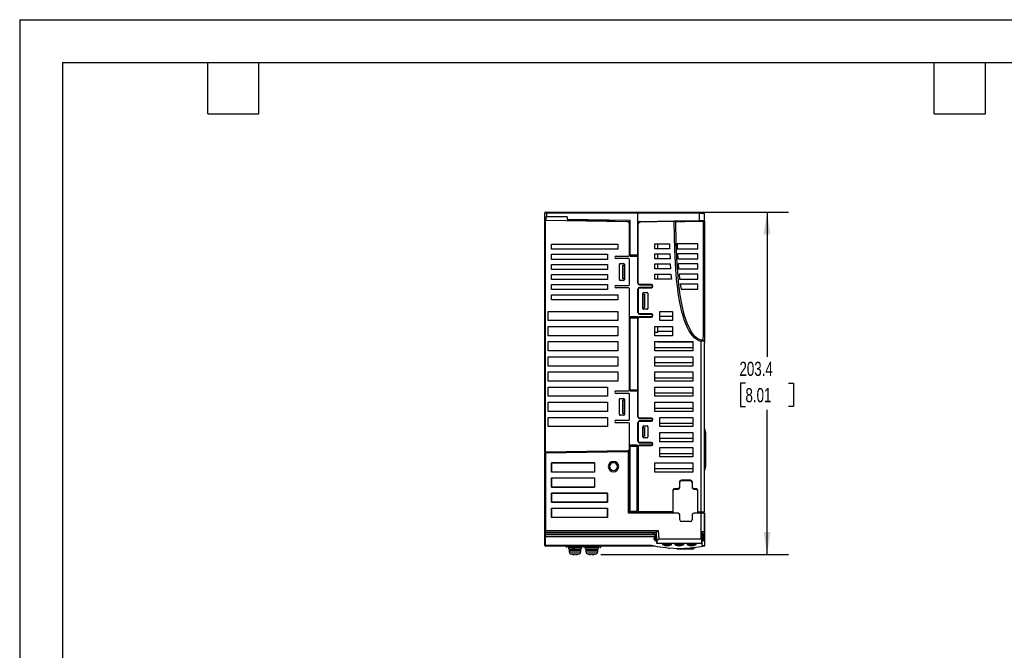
# Model space of a CAD drawing. Header units: millimetres. Extents: x 0 to 1118, y 0 to 864.
# Tile 10 of 23: x 0 to 585, y 489 to 864. Entities that reach past the tile are written whole.
import ezdxf

# ---------------------------------------------------------------- set-up
doc = ezdxf.new("R2010")
doc.units = ezdxf.units.MM
doc.header["$LTSCALE"] = 4
doc.layers.add('DIMENSIONS', color=140, linetype='Continuous', lineweight=25)
doc.layers.add('TEXT', color=140, linetype='Continuous', lineweight=25)
doc.styles.add('SLDTEXTSTYLE0', font='TXT', dxfattribs={"width": 0.7})
doc.dimstyles.new('SLDDIMSTYLE4', dxfattribs={"dimtxt": 8.632031, "dimasz": 13.208, "dimexe": 0, "dimexo": 0.0625, "dimgap": 2.158008, "dimtad": 0, "dimtih": 1, "dimtoh": 1, "dimrnd": 1e-09, "dimzin": 12, "dimdsep": 46, "dimtxsty": 'SLDTEXTSTYLE0', "dimsah": 1, "dimcen": 0.09, "dimadec": 0, "dimazin": 3, "dimtfac": 1, "dimtofl": 0, "dimtmove": 0, "dimatfit": 3, "dimfxl": 0, "dimfrac": 2, "dimtolj": 1, "dimtzin": 12, "dimarcsym": 0})

# ---------------------------------------------------------------- blocks, each defined once
blk = doc.blocks.new('_D_9')
at = {"layer": 'DIMENSIONS'}
for p, q in [((372.52, 749.15), (456.9, 749.15)), ((444.2, 749.15), (444.2, 663.13)), ((431.38, 647.48), (428.48, 647.48)), ((428.48, 647.48), (428.48, 633.76)), ((457.03, 647.48), (459.93, 647.48)), ((459.93, 647.48), (459.93, 633.76)), ((428.48, 633.76), (431.38, 633.76)), ((459.93, 633.76), (457.03, 633.76)), ((444.2, 545.8), (444.2, 631.82)), ((345.41, 545.8), (456.9, 545.8))]:
    blk.add_line(p, q, dxfattribs=at)
for points in [[(444.2, 749.15), (442.17, 735.94), (446.23, 735.94)], [(444.2, 545.8), (446.23, 559.01), (442.17, 559.01)]]:
    blk.add_solid(points, dxfattribs=at)
at = {"layer": 'DIMENSIONS', "char_height": 8.467, "attachment_point": 1, "style": 'SLDTEXTSTYLE0'}
for s, insert in [('203.4', (427.79, 660.32)), ('8.01', (431.38, 644.67))]:
    blk.add_mtext(s, dxfattribs=dict(at, insert=insert))

msp = doc.modelspace()

# ---------------------------------------------------------------- linework, layer by layer
at = {"color": 7, "linetype": 'Continuous'}
for q in [(0.01, 0.011), (1117.61, 863.611)]:
    msp.add_line((0.01, 863.611), q, dxfattribs=at)
for p, q in [((312.536, 749.152), (313.028, 749.152)), ((313.028, 749.152), (367.438, 749.152)), ((367.438, 749.152), (404.058, 749.152)), ((404.058, 749.152), (406.536, 749.152)), ((312.078, 748.852), (312.036, 748.852)), ((312.036, 748.852), (312.036, 748.652)), ((312.036, 745.058), (312.036, 748.652)), ((313.019, 748.652), (312.036, 748.652)), ((312.036, 744.532), (312.036, 744.981)), ((312.036, 606.587), (312.036, 744.532)), ((312.036, 744.532), (312.536, 744.523)), ((312.484, 744.682), (312.495, 744.704)), ((312.536, 606.596), (312.536, 744.523)), ((312.536, 744.523), (360.962, 743.678)), ((312.661, 746.476), (312.661, 744.521)), ((325.372, 746.476), (312.661, 746.476)), ((313.019, 748.652), (313.019, 746.476)), ((367.436, 748.652), (313.019, 748.652)), ((325.372, 746.476), (325.372, 744.834)), ((362.829, 744.18), (325.372, 744.834)), ((354.013, 743.834), (362.436, 743.687)), ((362.436, 742.178), (362.436, 743.698)), ((362.829, 723.552), (362.829, 744.18)), ((367.436, 743.455), (367.436, 748.652)), ((404.062, 748.652), (367.436, 748.652)), ((367.436, 723.552), (367.436, 743.455)), ((367.633, 743.655), (404.062, 744.291)), ((389.059, 743.829), (368.91, 743.478)), ((368.914, 743.278), (368.91, 743.478)), ((389.063, 743.629), (368.914, 743.278)), ((379.336, 743.86), (379.336, 743.66)), ((389.858, 743.843), (389.059, 743.829)), ((389.059, 743.829), (389.063, 743.629)), ((406.118, 744.127), (389.858, 743.843)), ((390.061, 743.643), (390.454, 743.65)), ((404.062, 744.291), (404.062, 748.652)), ((404.062, 748.652), (407.036, 748.652)), ((404.72, 743.902), (406.143, 743.927)), ((404.936, 744.107), (404.936, 744.306)), ((406.833, 744.14), (406.118, 744.127)), ((406.836, 744.34), (406.836, 744.138)), ((407.036, 744.343), (407.036, 748.652)), ((407.036, 743.94), (407.036, 671.708)), ((362.436, 723.652), (362.436, 742.178)), ((367.436, 741.978), (367.636, 741.978)), ((367.636, 707.002), (367.636, 741.978)), ((316.036, 730.152), (355.436, 730.152)), ((316.036, 727.152), (316.036, 730.152)), ((355.436, 727.152), (316.036, 727.152)), ((355.436, 730.152), (355.436, 727.152)), ((377.536, 727.452), (377.536, 730.452)), ((377.536, 730.452), (386.194, 730.452)), ((386.281, 727.452), (377.536, 727.452)), ((379.336, 727.452), (379.336, 730.452)), ((386.194, 730.452), (386.281, 727.452)), ((390.744, 730.452), (390.854, 727.452)), ((403.036, 730.452), (390.744, 730.452)), ((390.854, 727.452), (403.036, 727.452)), ((403.036, 727.452), (403.036, 730.452)), ((316.036, 724.152), (349.436, 724.152)), ((316.036, 721.152), (316.036, 724.152)), ((349.436, 721.152), (316.036, 721.152)), ((349.436, 724.152), (349.436, 721.152)), ((354.436, 723.152), (361.936, 723.152)), ((361.936, 721.652), (354.436, 721.652)), ((362.436, 723.552), (362.436, 723.652)), ((362.436, 723.552), (362.829, 723.552)), ((362.436, 706.152), (362.436, 721.152)), ((367.436, 723.552), (362.829, 723.552)), ((362.836, 723.152), (367.436, 723.152)), ((367.436, 707.002), (367.436, 723.205)), ((377.536, 721.452), (377.536, 724.452)), ((377.536, 724.452), (386.389, 724.452)), ((386.522, 721.452), (377.536, 721.452)), ((379.336, 721.452), (379.336, 724.452)), ((386.389, 724.452), (386.522, 721.452)), ((390.992, 724.452), (391.162, 721.452)), ((403.036, 724.452), (390.992, 724.452)), ((391.162, 721.452), (403.036, 721.452)), ((403.036, 721.452), (403.036, 724.452)), ((316.036, 718.152), (349.436, 718.152)), ((316.036, 715.152), (316.036, 718.152)), ((349.436, 715.152), (316.036, 715.152)), ((349.436, 718.152), (349.436, 715.152)), ((356.436, 709.152), (356.436, 718.152)), ((356.936, 718.652), (358.936, 718.652)), ((358.497, 709.652), (358.497, 717.652)), ((358.536, 717.652), (358.497, 717.652)), ((358.536, 709.652), (358.536, 717.652)), ((358.536, 717.652), (359.236, 717.652)), ((359.236, 717.652), (359.236, 709.652)), ((359.436, 718.152), (359.436, 709.152)), ((377.536, 715.452), (377.536, 718.452)), ((377.536, 718.452), (386.68, 718.452)), ((386.867, 715.452), (377.536, 715.452)), ((379.336, 715.452), (379.336, 718.452)), ((386.68, 718.452), (386.867, 715.452)), ((391.366, 718.452), (391.607, 715.452)), ((403.036, 718.452), (391.366, 718.452)), ((391.607, 715.452), (403.036, 715.452)), ((403.036, 715.452), (403.036, 718.452)), ((316.036, 712.152), (349.436, 712.152)), ((316.036, 709.152), (316.036, 712.152)), ((349.436, 709.152), (316.036, 709.152)), ((349.436, 712.152), (349.436, 709.152)), ((358.936, 708.652), (356.936, 708.652)), ((358.497, 709.652), (358.536, 709.652)), ((359.236, 709.652), (358.536, 709.652)), ((377.536, 709.452), (377.536, 712.452)), ((377.536, 712.452), (387.086, 712.452)), ((387.339, 709.452), (377.536, 709.452)), ((379.336, 709.452), (379.336, 712.452)), ((387.086, 712.452), (387.339, 709.452)), ((391.891, 712.452), (392.222, 709.452)), ((403.036, 712.452), (391.891, 712.452)), ((392.222, 709.452), (403.036, 709.452)), ((403.036, 709.452), (403.036, 712.452)), ((316.036, 706.152), (349.436, 706.152)), ((316.036, 703.152), (316.036, 706.152)), ((349.436, 703.152), (316.036, 703.152)), ((349.436, 706.152), (349.436, 703.152)), ((354.436, 705.652), (361.936, 705.652)), ((361.936, 704.152), (354.436, 704.152)), ((362.436, 643.502), (362.436, 703.652)), ((367.436, 707.002), (367.636, 707.002)), ((367.436, 689.502), (367.436, 703.502)), ((367.636, 703.502), (367.436, 703.502)), ((367.636, 703.502), (367.636, 689.502)), ((375.436, 706.202), (368.436, 706.202)), ((368.436, 706.002), (368.436, 706.202)), ((368.436, 706.002), (375.436, 706.002)), ((368.436, 704.502), (368.436, 704.302)), ((375.436, 704.502), (368.436, 704.502)), ((368.436, 704.302), (375.436, 704.302)), ((375.436, 706.002), (375.436, 706.202)), ((375.436, 704.502), (375.436, 704.302)), ((392.609, 706.452), (393.06, 703.452)), ((403.036, 706.452), (392.609, 706.452)), ((393.06, 703.452), (403.036, 703.452)), ((403.036, 703.452), (403.036, 706.452)), ((316.036, 700.152), (355.436, 700.152)), ((316.036, 697.152), (316.036, 700.152)), ((355.436, 697.152), (316.036, 697.152)), ((355.436, 700.152), (355.436, 697.152)), ((370.436, 692.002), (370.436, 701.002)), ((370.636, 692.502), (370.636, 700.502)), ((370.636, 700.502), (371.336, 700.49)), ((370.936, 701.502), (372.936, 701.502)), ((371.336, 700.49), (371.336, 692.514)), ((371.376, 700.489), (371.336, 700.49)), ((371.376, 700.489), (371.376, 692.515)), ((373.436, 701.002), (373.436, 692.002)), ((370.636, 692.502), (371.336, 692.514)), ((372.936, 691.502), (370.936, 691.502)), ((371.376, 692.515), (371.336, 692.514)), ((314.036, 684.752), (314.036, 690.252)), ((314.036, 690.252), (355.436, 690.252)), ((355.436, 684.752), (314.036, 684.752)), ((355.436, 690.252), (355.436, 684.752)), ((362.436, 686.502), (362.928, 686.502)), ((362.928, 686.502), (367.436, 686.502)), ((362.928, 643.502), (362.928, 686.502)), ((367.436, 687.002), (362.936, 687.002)), ((367.436, 689.502), (367.636, 689.502)), ((367.436, 687.002), (367.436, 686.502)), ((367.436, 643.502), (367.436, 686.502)), ((367.436, 686.002), (367.636, 686.002)), ((367.636, 627.652), (367.636, 686.002)), ((375.436, 688.702), (368.436, 688.702)), ((368.436, 688.502), (368.436, 688.702)), ((368.436, 688.502), (375.436, 688.502)), ((368.436, 687.002), (368.436, 686.802)), ((375.436, 687.002), (368.436, 687.002)), ((368.436, 686.802), (375.436, 686.802)), ((375.436, 688.502), (375.436, 688.702)), ((375.436, 687.002), (375.436, 686.802)), ((380.536, 690.252), (388.036, 690.252)), ((380.536, 684.752), (380.536, 690.252)), ((388.036, 687.252), (380.536, 687.252)), ((388.036, 684.752), (380.536, 684.752)), ((388.036, 690.252), (388.036, 684.752)), ((314.036, 675.752), (314.036, 681.252)), ((314.036, 681.252), (355.436, 681.252)), ((355.436, 681.252), (355.436, 675.752)), ((377.536, 681.252), (388.036, 681.252)), ((377.536, 675.752), (377.536, 681.252)), ((379.336, 677.588), (379.336, 681.252)), ((388.036, 681.252), (388.036, 675.752)), ((355.436, 675.752), (314.036, 675.752)), ((379.336, 677.588), (377.536, 677.588)), ((388.036, 675.752), (377.536, 675.752)), ((388.036, 678.252), (379.336, 678.252)), ((406.107, 673.169), (405.087, 673.062)), ((314.036, 672.252), (355.436, 672.252)), ((314.036, 666.752), (314.036, 672.252)), ((355.436, 672.252), (355.436, 666.752)), ((377.536, 672.252), (400.036, 672.252)), ((377.536, 666.752), (377.536, 672.252)), ((400.036, 668.588), (377.536, 668.588)), ((379.336, 671.93), (379.336, 672.252)), ((400.036, 671.93), (379.336, 671.93)), ((388.036, 671.993), (388.036, 672.252)), ((389.536, 671.993), (388.036, 671.993)), ((389.536, 672.252), (389.536, 671.993)), ((400.036, 672.252), (400.036, 666.752)), ((405.036, 672.349), (405.039, 672.378)), ((405.036, 571.052), (405.036, 672.349)), ((406.788, 672.56), (405.039, 672.378)), ((407.036, 571.052), (407.036, 671.708)), ((355.436, 666.752), (314.036, 666.752)), ((314.036, 663.252), (355.436, 663.252)), ((314.036, 657.752), (314.036, 663.252)), ((355.436, 663.252), (355.436, 657.752)), ((400.036, 666.752), (377.536, 666.752)), ((377.536, 663.252), (400.036, 663.252)), ((377.536, 657.752), (377.536, 663.252)), ((400.036, 663.252), (400.036, 657.752)), ((355.436, 657.752), (314.036, 657.752)), ((400.036, 659.588), (377.536, 659.588)), ((400.036, 657.752), (377.536, 657.752)), ((314.036, 654.252), (355.436, 654.252)), ((314.036, 648.752), (314.036, 654.252)), ((355.436, 654.252), (355.436, 648.752)), ((377.536, 654.252), (400.036, 654.252)), ((377.536, 648.752), (377.536, 654.252)), ((400.036, 650.588), (377.536, 650.588)), ((400.036, 654.252), (400.036, 648.752)), ((355.436, 648.752), (314.036, 648.752)), ((314.036, 639.752), (314.036, 645.252)), ((314.036, 645.252), (349.436, 645.252)), ((349.436, 645.252), (349.436, 639.752)), ((400.036, 648.752), (377.536, 648.752)), ((377.536, 645.252), (400.036, 645.252)), ((377.536, 639.752), (377.536, 645.252)), ((400.036, 645.252), (400.036, 639.752)), ((349.436, 639.752), (314.036, 639.752)), ((354.436, 643.002), (361.936, 643.002)), ((361.936, 641.502), (354.436, 641.502)), ((356.436, 629.002), (356.436, 638.002)), ((356.936, 638.502), (358.936, 638.502)), ((359.436, 638.002), (359.436, 629.002)), ((362.436, 643.502), (362.928, 643.502)), ((362.436, 626.002), (362.436, 641.002)), ((367.436, 643.502), (362.928, 643.502)), ((362.936, 643.002), (367.436, 643.002)), ((367.436, 643.502), (367.436, 643.102)), ((367.436, 627.652), (367.436, 643.102)), ((400.036, 641.588), (377.536, 641.588)), ((400.036, 639.752), (377.536, 639.752)), ((314.036, 636.252), (349.436, 636.252)), ((314.036, 630.752), (314.036, 636.252)), ((349.436, 636.252), (349.436, 630.752)), ((358.497, 629.502), (358.497, 637.502)), ((358.497, 637.502), (358.536, 637.502)), ((358.536, 629.502), (358.536, 637.502)), ((359.236, 637.502), (358.536, 637.502)), ((359.236, 637.502), (359.236, 629.502)), ((377.536, 636.252), (400.036, 636.252)), ((377.536, 630.752), (377.536, 636.252)), ((400.036, 632.588), (377.536, 632.588)), ((400.036, 636.252), (400.036, 630.752)), ((349.436, 630.752), (314.036, 630.752)), ((314.036, 627.252), (349.436, 627.252)), ((314.036, 621.752), (314.036, 627.252)), ((349.436, 627.252), (349.436, 621.752)), ((358.936, 628.502), (356.936, 628.502)), ((358.497, 629.502), (358.536, 629.502)), ((359.236, 629.502), (358.536, 629.502)), ((367.436, 627.652), (367.636, 627.652)), ((375.436, 626.852), (368.436, 626.852)), ((368.436, 626.652), (368.436, 626.852)), ((368.436, 626.652), (375.436, 626.652)), ((375.436, 626.652), (375.436, 626.852)), ((400.036, 630.752), (377.536, 630.752)), ((380.536, 627.252), (400.036, 627.252)), ((380.536, 621.752), (380.536, 627.252)), ((400.036, 627.252), (400.036, 621.752)), ((349.436, 621.752), (314.036, 621.752)), ((354.436, 625.502), (361.936, 625.502)), ((361.936, 624.002), (354.436, 624.002)), ((362.436, 608.45), (362.436, 623.502)), ((367.436, 613.152), (367.436, 624.152)), ((367.636, 624.152), (367.436, 624.152)), ((367.636, 624.152), (367.636, 613.152)), ((368.436, 625.152), (368.436, 624.952)), ((375.436, 625.152), (368.436, 625.152)), ((368.436, 624.952), (375.436, 624.952)), ((370.436, 615.652), (370.436, 621.652)), ((370.636, 616.023), (370.636, 621.152)), ((370.636, 621.152), (371.336, 621.152)), ((370.936, 622.152), (372.936, 622.152)), ((371.336, 621.152), (371.336, 616.023)), ((371.376, 621.152), (371.336, 621.152)), ((371.376, 621.152), (371.376, 616.022)), ((373.436, 621.652), (373.436, 615.652)), ((375.436, 625.152), (375.436, 624.952)), ((400.036, 623.588), (380.536, 623.588)), ((400.036, 621.752), (380.536, 621.752)), ((407.082, 620.465), (407.076, 620.446)), ((407.082, 620.465), (407.531, 618.087)), ((371.336, 616.023), (370.636, 616.023)), ((370.636, 616.022), (370.636, 616.023)), ((371.376, 616.022), (370.636, 616.022)), ((372.936, 615.152), (370.936, 615.152)), ((371.376, 616.022), (371.336, 616.023)), ((380.536, 618.252), (400.036, 618.252)), ((380.536, 612.752), (380.536, 618.252)), ((400.036, 614.588), (380.536, 614.588)), ((400.036, 618.252), (400.036, 612.752)), ((407.075, 620.227), (407.081, 619.99)), ((407.531, 617.783), (407.081, 619.99)), ((407.536, 618.031), (407.531, 618.087)), ((407.531, 598.335), (407.531, 617.783)), ((407.536, 617.783), (407.531, 617.783)), ((407.535, 618.036), (407.533, 618.048)), ((407.536, 618.031), (407.536, 617.783)), ((407.536, 617.783), (407.536, 598.335)), ((362.436, 610.152), (362.928, 610.152)), ((362.928, 610.152), (366.928, 610.152)), ((362.928, 571.352), (362.928, 610.152)), ((366.936, 610.652), (362.936, 610.652)), ((367.436, 610.152), (366.928, 610.152)), ((366.928, 571.352), (366.928, 610.152)), ((367.436, 613.152), (367.636, 613.152)), ((367.436, 610.152), (367.436, 610.152)), ((367.436, 610.152), (367.436, 610.152)), ((367.436, 609.652), (367.436, 610.152)), ((367.436, 609.652), (367.436, 571.852)), ((367.636, 609.652), (367.436, 609.652)), ((367.636, 609.652), (367.636, 571.852)), ((375.436, 612.352), (368.436, 612.352)), ((368.436, 612.152), (368.436, 612.352)), ((368.436, 612.152), (375.436, 612.152)), ((368.436, 610.652), (368.436, 610.452)), ((375.436, 610.652), (368.436, 610.652)), ((368.436, 610.452), (375.436, 610.452)), ((375.436, 612.152), (375.436, 612.352)), ((375.436, 610.652), (375.436, 610.452)), ((400.036, 612.752), (380.536, 612.752)), ((380.536, 609.252), (400.036, 609.252)), ((380.536, 603.752), (380.536, 609.252)), ((400.036, 609.252), (400.036, 603.752)), ((312.036, 606.587), (312.536, 606.596)), ((312.036, 559.959), (312.036, 606.131)), ((361.454, 607.45), (312.536, 606.596)), ((312.536, 606.14), (361.872, 607.001)), ((312.536, 606.14), (312.536, 559.959)), ((312.661, 606.598), (312.661, 606.142)), ((361.936, 570.252), (361.872, 607.001)), ((362.436, 571.352), (362.436, 608.45)), ((400.036, 605.588), (380.536, 605.588)), ((400.036, 603.752), (380.536, 603.752)), ((316.036, 600.252), (341.686, 600.252)), ((316.036, 594.752), (316.036, 600.252)), ((316.036, 600.252), (316.126, 600.162)), ((341.596, 600.162), (316.126, 600.162)), ((316.126, 600.162), (316.126, 594.842)), ((341.686, 600.252), (341.596, 600.162)), ((341.596, 600.162), (341.596, 594.842)), ((341.686, 600.252), (341.686, 594.752)), ((377.536, 600.252), (400.036, 600.252)), ((377.536, 594.752), (377.536, 600.252)), ((400.036, 600.252), (400.036, 594.752)), ((407.081, 596.128), (407.531, 598.335)), ((407.531, 598.031), (407.082, 595.653)), ((407.536, 598.335), (407.531, 598.335)), ((407.536, 598.335), (407.536, 598.087)), ((316.126, 594.842), (316.036, 594.752)), ((341.686, 594.752), (316.036, 594.752)), ((316.036, 591.252), (341.686, 591.252)), ((316.036, 585.752), (316.036, 591.252)), ((316.036, 591.252), (316.126, 591.162)), ((316.126, 594.842), (341.596, 594.842)), ((341.596, 591.162), (316.126, 591.162)), ((316.126, 591.162), (316.126, 585.842)), ((341.596, 594.842), (341.686, 594.752)), ((341.686, 591.252), (341.596, 591.162)), ((341.596, 591.162), (341.596, 585.842)), ((341.686, 591.252), (341.686, 585.752)), ((400.036, 596.588), (377.536, 596.588)), ((400.036, 594.752), (377.536, 594.752)), ((407.081, 596.128), (407.075, 595.891)), ((407.075, 596.128), (407.081, 596.128)), ((407.076, 595.672), (407.082, 595.653)), ((316.126, 585.842), (316.036, 585.752)), ((341.686, 585.752), (316.036, 585.752)), ((316.126, 585.842), (341.596, 585.842)), ((341.596, 585.842), (341.686, 585.752)), ((392.086, 588.672), (392.086, 585.572)), ((392.086, 588.672), (392.286, 588.672)), ((392.286, 585.572), (392.086, 585.572)), ((392.286, 585.572), (392.286, 588.672)), ((398.686, 589.872), (393.286, 589.872)), ((393.286, 589.672), (393.286, 589.872)), ((393.286, 589.672), (398.686, 589.672)), ((398.686, 589.872), (398.686, 589.672)), ((399.686, 588.672), (399.686, 585.572)), ((399.686, 588.672), (399.886, 588.672)), ((399.686, 585.572), (399.886, 585.572)), ((399.886, 585.572), (399.886, 588.672)), ((316.036, 582.252), (349.436, 582.252)), ((316.036, 576.752), (316.036, 582.252)), ((316.126, 582.162), (316.036, 582.252)), ((316.126, 582.162), (316.126, 576.842)), ((349.346, 582.162), (316.126, 582.162)), ((349.346, 582.162), (349.436, 582.252)), ((349.346, 576.842), (349.346, 582.162)), ((349.436, 582.252), (349.436, 576.752)), ((388.136, 583.572), (388.136, 571.052)), ((388.136, 583.572), (388.336, 583.572)), ((388.336, 571.052), (388.336, 583.572)), ((391.286, 584.772), (389.336, 584.772)), ((389.336, 584.572), (389.336, 584.772)), ((389.336, 584.572), (391.286, 584.572)), ((391.286, 584.572), (391.286, 584.772)), ((401.936, 584.772), (400.686, 584.772)), ((400.686, 584.572), (400.686, 584.772)), ((400.686, 584.572), (401.936, 584.572)), ((401.936, 584.772), (401.936, 584.572)), ((402.936, 583.572), (403.136, 583.572)), ((402.936, 583.572), (402.936, 571.052)), ((403.136, 571.052), (403.136, 583.572)), ((316.036, 576.752), (316.126, 576.842)), ((349.436, 576.752), (316.036, 576.752)), ((316.126, 576.842), (349.346, 576.842)), ((349.346, 576.842), (349.436, 576.752)), ((316.036, 573.252), (349.436, 573.252)), ((316.036, 567.752), (316.036, 573.252)), ((316.036, 573.252), (316.126, 573.162)), ((316.126, 567.842), (316.036, 567.752)), ((349.436, 567.752), (316.036, 567.752)), ((316.126, 573.162), (316.126, 567.842)), ((349.346, 573.162), (316.126, 573.162)), ((316.126, 567.842), (349.346, 567.842)), ((349.346, 573.162), (349.436, 573.252)), ((349.346, 567.842), (349.346, 573.162)), ((349.346, 567.842), (349.436, 567.752)), ((349.436, 573.252), (349.436, 567.752)), ((361.935, 570.752), (388.81, 570.752)), ((391.303, 570.252), (361.936, 570.252)), ((362.436, 571.352), (362.928, 571.352)), ((366.928, 571.352), (362.928, 571.352)), ((362.936, 570.852), (366.936, 570.852)), ((366.931, 571.352), (367.436, 571.352)), ((367.436, 571.352), (367.436, 571.852)), ((367.436, 571.852), (367.636, 571.852)), ((367.436, 571.352), (367.436, 571.352)), ((388.136, 571.052), (368.436, 571.052)), ((368.436, 570.852), (368.436, 571.052)), ((368.436, 570.852), (388.136, 570.852)), ((388.136, 570.852), (388.136, 571.052)), ((388.336, 571.052), (388.136, 571.052)), ((388.836, 570.252), (388.81, 570.752)), ((392.355, 566.335), (392.303, 569.268)), ((399.669, 569.268), (399.618, 566.335)), ((405.036, 570.252), (400.669, 570.252)), ((402.936, 571.052), (403.136, 571.052)), ((403.136, 571.052), (403.136, 570.852)), ((403.136, 571.052), (405.036, 571.052)), ((403.136, 570.852), (405.012, 570.852)), ((403.244, 570.752), (403.218, 570.252)), ((404.996, 570.752), (403.244, 570.752)), ((404.996, 570.752), (404.999, 570.252)), ((406.709, 570.752), (404.996, 570.752)), ((405.012, 570.852), (406.836, 570.852)), ((405.036, 571.052), (407.036, 571.052)), ((405.036, 554.952), (405.036, 570.252)), ((406.809, 570.252), (405.036, 570.252)), ((405.435, 570.852), (405.436, 570.752)), ((406.71, 570.752), (406.736, 570.252)), ((406.809, 570.252), (406.809, 559.165)), ((407.036, 570.252), (406.809, 570.252)), ((407.036, 570.252), (407.036, 559.011)), ((398.618, 565.352), (393.354, 565.352)), ((312.036, 559.526), (312.036, 559.959)), ((312.036, 558.219), (312.036, 559.526)), ((312.036, 556.402), (312.036, 557.919)), ((312.036, 551.402), (312.036, 556.402)), ((312.071, 558.062), (312.073, 557.988)), ((312.536, 559.959), (379.547, 559.959)), ((312.536, 559.093), (312.536, 559.959)), ((312.536, 559.093), (378.318, 559.093)), ((312.536, 557.786), (312.536, 559.093)), ((376.586, 557.786), (312.536, 557.786)), ((312.536, 557.786), (312.536, 557.652)), ((312.536, 557.652), (376.589, 557.652)), ((312.536, 556.152), (312.536, 557.652)), ((312.536, 551.152), (312.536, 556.152)), ((377.536, 556.152), (312.536, 556.152)), ((378.318, 558.691), (376.57, 558.691)), ((376.57, 558.691), (376.586, 557.786)), ((378.335, 557.697), (376.588, 557.697)), ((376.589, 557.652), (378.336, 557.652)), ((377.012, 557.512), (378.339, 557.512)), ((377.536, 556.225), (377.536, 556.354)), ((377.536, 556.225), (377.536, 556.141)), ((377.536, 556.141), (377.536, 556.141)), ((377.536, 556.141), (377.536, 556.141)), ((377.536, 556.141), (377.547, 555.945)), ((377.537, 556.141), (377.736, 556.145)), ((378.455, 555.954), (377.627, 555.94)), ((378.421, 556.556), (377.736, 556.556)), ((377.736, 556.183), (377.736, 556.145)), ((377.736, 556.145), (378.362, 556.156)), ((378.311, 559.071), (378.401, 553.962)), ((378.318, 559.093), (378.313, 559.071)), ((378.644, 553.904), (378.536, 559.294)), ((379.547, 559.959), (379.809, 554.952)), ((405.509, 559.283), (405.509, 554.222)), ((405.736, 559.12), (406.783, 559.167)), ((405.736, 554.268), (405.736, 559.12)), ((405.736, 558.144), (406.34, 558.156)), ((406.34, 557.68), (405.736, 557.69)), ((405.736, 556.89), (406.34, 556.901)), ((406.34, 556.461), (405.736, 556.466)), ((406.445, 555.94), (405.736, 555.952)), ((406.34, 558.156), (406.34, 557.68)), ((406.34, 556.901), (406.34, 557.68)), ((406.536, 558.046), (406.536, 557.473)), ((406.536, 557.671), (407.036, 557.697)), ((406.536, 557.246), (406.536, 557.454)), ((406.536, 557.129), (406.536, 557.246)), ((406.536, 557.027), (406.536, 556.342)), ((406.536, 556.342), (406.536, 555.981)), ((406.536, 556.151), (407.036, 556.164)), ((407.036, 556.122), (406.536, 556.122)), ((406.809, 559.165), (406.783, 559.167)), ((407.036, 559.011), (407.036, 557.697)), ((407.036, 557.697), (407.036, 556.164)), ((407.036, 556.122), (407.036, 552.471)), ((312.036, 551.152), (312.036, 551.402)), ((375.604, 551.152), (312.536, 551.152)), ((312.536, 551.152), (312.536, 550.652)), ((377.547, 550.652), (312.536, 550.652)), ((344.928, 549.861), (325.128, 550.206)), ((328.284, 550.652), (345.436, 550.356)), ((345.436, 550.652), (345.436, 550.356)), ((378.95, 550.291), (375.604, 551.152)), ((377.136, 554.93), (377.164, 555.466)), ((377.136, 554.93), (377.162, 554.439)), ((377.136, 554.93), (377.136, 554.93)), ((377.137, 554.93), (377.628, 554.939)), ((377.613, 553.965), (378.406, 553.951)), ((378.383, 554.952), (377.628, 554.939)), ((378.401, 553.962), (378.42, 552.831)), ((378.722, 552.452), (405.436, 552.452)), ((379.809, 554.952), (405.036, 554.952)), ((382.273, 551.943), (382.26, 552.452)), ((382.281, 551.654), (382.273, 551.943)), ((382.76, 552.452), (382.772, 551.998)), ((386.701, 551.998), (386.713, 552.452)), ((387.199, 551.943), (387.191, 551.65)), ((387.212, 552.452), (387.199, 551.943)), ((389.573, 551.943), (389.56, 552.452)), ((389.581, 551.654), (389.573, 551.943)), ((390.06, 552.452), (390.072, 551.998)), ((394.001, 551.998), (394.013, 552.452)), ((394.499, 551.943), (394.491, 551.65)), ((394.512, 552.452), (394.499, 551.943)), ((396.873, 551.943), (396.86, 552.452)), ((396.881, 551.654), (396.873, 551.943)), ((397.36, 552.452), (397.372, 551.998)), ((401.301, 551.998), (401.313, 552.452)), ((401.799, 551.943), (401.791, 551.65)), ((401.812, 552.452), (401.799, 551.943)), ((404.093, 550.118), (404.046, 550.114)), ((406.811, 550.725), (405.123, 550.291)), ((405.436, 552.452), (405.436, 554.252)), ((405.436, 552.44), (405.436, 551.004)), ((405.436, 551.004), (407.004, 551.001)), ((405.735, 553.952), (406.445, 553.964)), ((405.736, 552.752), (405.736, 554.268)), ((406.445, 554.952), (406.445, 555.94)), ((406.445, 553.964), (406.445, 554.952)), ((406.936, 554.952), (406.936, 555.44)), ((406.936, 554.465), (406.936, 554.952)), ((407.036, 552.447), (407.036, 551.001)), ((407.036, 551.042), (407.036, 551.044)), ((326.136, 549.852), (326.136, 549.102)), ((330.036, 549.852), (326.136, 549.852)), ((326.136, 549.102), (330.036, 549.102)), ((326.536, 548.302), (326.536, 547.323)), ((326.536, 548.302), (330.036, 548.302)), ((326.536, 547.323), (330.036, 547.323)), ((326.786, 549.102), (326.786, 548.302)), ((327.465, 546.077), (330.036, 546.077)), ((328.096, 545.914), (328.098, 545.918)), ((328.098, 545.918), (328.744, 545.8)), ((328.51, 549.942), (328.497, 549.915)), ((329.747, 545.85), (329.753, 545.918)), ((330.32, 545.918), (329.753, 545.918)), ((333.936, 549.852), (330.036, 549.852)), ((330.036, 549.102), (333.936, 549.102)), ((330.036, 548.302), (333.536, 548.302)), ((330.036, 547.323), (333.536, 547.323)), ((330.036, 546.077), (332.608, 546.077)), ((330.32, 545.918), (330.325, 545.85)), ((331.974, 545.918), (331.329, 545.8)), ((331.975, 545.917), (332.605, 546.088)), ((331.996, 549.932), (332.036, 549.921)), ((333.286, 548.302), (333.286, 549.102)), ((333.536, 547.323), (333.536, 548.302)), ((333.936, 549.102), (333.936, 549.852)), ((336.136, 549.852), (336.136, 549.102)), ((340.036, 549.852), (336.136, 549.852)), ((336.136, 549.102), (340.036, 549.102)), ((336.536, 548.302), (336.536, 547.323)), ((336.536, 548.302), (340.036, 548.302)), ((336.536, 547.323), (340.036, 547.323)), ((336.786, 549.102), (336.786, 548.302)), ((337.465, 546.077), (340.036, 546.077)), ((338.096, 545.914), (338.098, 545.918)), ((338.098, 545.918), (338.744, 545.8)), ((338.386, 549.975), (338.491, 549.914)), ((338.51, 549.942), (338.497, 549.915)), ((339.747, 545.85), (339.753, 545.918)), ((340.32, 545.918), (339.753, 545.918)), ((343.936, 549.852), (340.036, 549.852)), ((340.036, 549.102), (343.936, 549.102)), ((340.036, 548.302), (343.536, 548.302)), ((340.036, 547.323), (343.536, 547.323)), ((340.036, 546.077), (342.608, 546.077)), ((340.32, 545.918), (340.325, 545.85)), ((341.329, 545.8), (341.974, 545.918)), ((341.975, 545.917), (342.605, 546.088)), ((343.286, 548.302), (343.286, 549.102)), ((343.536, 547.323), (343.536, 548.302)), ((343.936, 549.102), (343.936, 549.852)), ((390.836, 548.997), (390.836, 549.162)), ((391.036, 548.997), (390.836, 548.997)), ((391.036, 548.852), (391.036, 548.997)), ((400.436, 548.852), (391.036, 548.852)), ((400.436, 549.352), (397.539, 549.352)), ((400.436, 549.397), (398.125, 549.397)), ((400.589, 549.452), (400.404, 549.452)), ((400.436, 549.397), (400.436, 549.619)), ((400.436, 549.352), (400.436, 549.397)), ((400.436, 549.352), (400.436, 548.852)), ((400.589, 549.663), (400.589, 549.452)), ((401.621, 549.761), (401.583, 549.758)), ((403.302, 549.994), (403.298, 550.016))]:
    msp.add_line(p, q)
at = {"flags": 128}
for points in [[(312.036, 745.058), (312.064, 745.058), (312.087, 745.057)], [(312.047, 745.058), (312.066, 744.981), (312.109, 744.888)], [(312.461, 744.595), (312.6, 744.592), (312.661, 744.591)], [(354.013, 743.834), (333.76, 744.334), (327.383, 744.615), (325.88, 744.731), (325.502, 744.784), (325.406, 744.809), (325.381, 744.822), (325.375, 744.828), (325.373, 744.831), (325.372, 744.834)], [(390.061, 743.643), (390, 743.642), (389.811, 743.64), (389.66, 743.638), (389.478, 743.635), (389.274, 743.633), (389.063, 743.629)], [(405.036, 672.349), (403.723, 672.792), (402.443, 673.497), (401.14, 674.514), (399.898, 675.805), (399.1, 676.821), (398.331, 677.958), (397.59, 679.215), (396.953, 680.436), (396.342, 681.748), (395.756, 683.151), (394.977, 685.272), (394.247, 687.577), (393.566, 690.066), (392.933, 692.74), (392.35, 695.597), (391.815, 698.639), (391.432, 701.14), (391.077, 703.759), (390.751, 706.494), (390.454, 709.347), (390.185, 712.318), (389.945, 715.405), (389.702, 719.148), (389.345, 726.754), (389.132, 734.915), (389.063, 743.629)], [(405.087, 673.062), (403.07, 673.956), (401.338, 675.385), (399.882, 677.132), (398.653, 679.07), (396.692, 683.258), (395.203, 687.668), (393.713, 693.718), (392.615, 699.868), (391.795, 706.072), (390.735, 718.559), (390.211, 731.093), (390.061, 743.643)], [(390.454, 743.65), (390.479, 743.651), (391.505, 743.669), (393.162, 743.698), (395.333, 743.737), (397.835, 743.781), (400.523, 743.828), (403.309, 743.877), (404.72, 743.902)], [(404.062, 744.291), (404.777, 744.304), (405.368, 744.314), (406.167, 744.328), (406.549, 744.335), (406.822, 744.339), (407.036, 744.343)], [(406.143, 743.927), (406.145, 731.624), (406.154, 719.338), (406.17, 707.096), (406.181, 701.014), (406.194, 694.981), (406.207, 689.04), (406.214, 684.694), (406.211, 680.514), (406.183, 676.622), (406.107, 673.169)], [(405.087, 673.062), (405.073, 672.747), (405.039, 672.378)], [(406.788, 672.56), (406.468, 672.904), (406.107, 673.169)], [(406.788, 672.56), (406.971, 672.182), (407.036, 671.708)], [(407.061, 620.533), (407.068, 620.515), (407.082, 620.465)], [(407.533, 617.89), (407.534, 617.95), (407.534, 618.009)], [(406.994, 595.496), (407.046, 595.557), (407.082, 595.653)], [(312.036, 559.959), (312.074, 559.959), (312.183, 559.959), (312.345, 559.959), (312.536, 559.959)], [(312.036, 556.402), (312.046, 556.353), (312.074, 556.306), (312.121, 556.263), (312.183, 556.225), (312.258, 556.194), (312.345, 556.171), (312.439, 556.157), (312.536, 556.152)], [(376.589, 557.652), (376.587, 557.686), (376.586, 557.786)], [(377.736, 556.183), (377.736, 556.33), (377.736, 556.453), (377.736, 556.533), (377.736, 556.556)], [(377.736, 556.145), (377.739, 556.056), (377.741, 555.975), (377.741, 555.942)], [(378.536, 559.294), (379.298, 559.606), (379.489, 559.781), (379.535, 559.87), (379.547, 559.959)], [(406.783, 559.167), (405.941, 559.24), (405.509, 559.283)], [(406.34, 558.156), (406.385, 558.154), (406.425, 558.147), (406.482, 558.124), (406.523, 558.088), (406.536, 558.046)], [(406.34, 556.901), (406.34, 556.761), (406.34, 556.611), (406.34, 556.461)], [(406.34, 556.461), (406.38, 556.459), (406.418, 556.453), (406.452, 556.444), (406.482, 556.431), (406.523, 556.395), (406.536, 556.342)], [(406.34, 555.941), (406.34, 556.035), (406.34, 556.191), (406.34, 556.341), (406.34, 556.461)], [(406.511, 557.007), (406.511, 557.005), (406.515, 557.015), (406.518, 557.04), (406.52, 557.074), (406.524, 557.147), (406.525, 557.225), (406.525, 557.331), (406.525, 557.391), (406.524, 557.45), (406.523, 557.501), (406.521, 557.539), (406.519, 557.56), (406.516, 557.564), (406.516, 557.564)], [(406.523, 557.522), (406.533, 557.507), (406.536, 557.478)], [(406.536, 557.103), (406.536, 557.088), (406.533, 557.082), (406.529, 557.088), (406.523, 557.106)], [(406.53, 557.512), (406.529, 557.519), (406.528, 557.535)], [(406.809, 559.165), (406.906, 559.148), (406.977, 559.114), (407.014, 559.076), (407.036, 559.011)], [(312.036, 551.402), (312.046, 551.353), (312.074, 551.306), (312.121, 551.263), (312.183, 551.225), (312.258, 551.194), (312.345, 551.171), (312.439, 551.157), (312.536, 551.152)], [(328.076, 550.155), (328.267, 550.044), (328.491, 549.914)], [(377.63, 554.939), (377.63, 554.96), (377.631, 554.981)], [(377.655, 555.94), (377.655, 555.94), (377.653, 555.893), (377.649, 555.727), (377.646, 555.59), (377.641, 555.417), (377.637, 555.211), (377.631, 554.981)], [(378.699, 553.914), (378.672, 553.906), (378.644, 553.904)], [(379.809, 554.952), (379.798, 554.817), (379.751, 554.683), (379.546, 554.417), (378.699, 553.914)], [(378.699, 553.914), (378.709, 553.26), (378.716, 552.797), (378.72, 552.534), (378.722, 552.452)], [(392.036, 549.152), (385.476, 549.437), (378.95, 550.291)], [(382.273, 551.943), (382.285, 551.968), (382.317, 551.988)], [(382.337, 551.482), (382.296, 551.564), (382.281, 551.651)], [(382.287, 551.969), (382.283, 551.953), (382.288, 551.868)], [(382.337, 551.482), (382.402, 551.416), (382.48, 551.374)], [(382.469, 551.712), (382.483, 551.761), (382.502, 551.78), (382.527, 551.794), (382.559, 551.801), (382.596, 551.801), (382.637, 551.793), (382.678, 551.779)], [(382.473, 551.383), (382.473, 551.435), (382.469, 551.712)], [(382.772, 551.998), (384.736, 551.604), (386.701, 551.998)], [(386.794, 551.779), (386.836, 551.793), (386.876, 551.801), (386.913, 551.801), (386.945, 551.794), (386.971, 551.78), (386.989, 551.761), (387.003, 551.712)], [(386.992, 551.374), (387.07, 551.416), (387.135, 551.482)], [(387.003, 551.712), (387, 551.45), (387, 551.378), (387, 551.384)], [(387.191, 551.651), (387.177, 551.564), (387.135, 551.482)], [(387.155, 551.988), (387.188, 551.968), (387.199, 551.943)], [(387.185, 551.871), (387.189, 551.955), (387.186, 551.969)], [(389.573, 551.943), (389.585, 551.968), (389.617, 551.988)], [(389.637, 551.482), (389.596, 551.564), (389.581, 551.651)], [(389.587, 551.969), (389.583, 551.953), (389.588, 551.868)], [(389.637, 551.482), (389.702, 551.416), (389.78, 551.374)], [(389.769, 551.712), (389.783, 551.761), (389.802, 551.78), (389.827, 551.794), (389.859, 551.801), (389.896, 551.801), (389.937, 551.793), (389.978, 551.779)], [(389.773, 551.383), (389.773, 551.435), (389.769, 551.712)], [(390.072, 551.998), (392.036, 551.604), (394.001, 551.998)], [(405.123, 550.291), (398.596, 549.437), (392.036, 549.152)], [(394.094, 551.779), (394.136, 551.793), (394.176, 551.801), (394.213, 551.801), (394.245, 551.794), (394.271, 551.78), (394.289, 551.761), (394.303, 551.712)], [(394.292, 551.374), (394.37, 551.416), (394.435, 551.482)], [(394.303, 551.712), (394.3, 551.45), (394.3, 551.378), (394.3, 551.384)], [(394.491, 551.651), (394.477, 551.564), (394.435, 551.482)], [(394.455, 551.988), (394.488, 551.968), (394.499, 551.943)], [(394.485, 551.871), (394.489, 551.955), (394.486, 551.969)], [(396.873, 551.943), (396.885, 551.968), (396.917, 551.988)], [(396.937, 551.482), (396.896, 551.564), (396.881, 551.651)], [(396.887, 551.969), (396.883, 551.953), (396.888, 551.868)], [(396.937, 551.482), (397.002, 551.416), (397.08, 551.374)], [(397.069, 551.712), (397.083, 551.761), (397.102, 551.78), (397.127, 551.794), (397.159, 551.801), (397.196, 551.801), (397.237, 551.793), (397.278, 551.779)], [(397.073, 551.383), (397.073, 551.435), (397.069, 551.712)], [(397.372, 551.998), (399.336, 551.604), (401.301, 551.998)], [(401.394, 551.779), (401.436, 551.793), (401.476, 551.801), (401.513, 551.801), (401.545, 551.794), (401.571, 551.78), (401.589, 551.761), (401.603, 551.712)], [(401.592, 551.374), (401.67, 551.416), (401.735, 551.482)], [(401.603, 551.712), (401.6, 551.45), (401.6, 551.378), (401.6, 551.384)], [(401.791, 551.651), (401.777, 551.564), (401.735, 551.482)], [(401.755, 551.988), (401.788, 551.968), (401.799, 551.943)], [(401.785, 551.871), (401.789, 551.955), (401.786, 551.969)], [(406.445, 554.952), (406.541, 554.952), (406.634, 554.952), (406.719, 554.952), (406.793, 554.952), (406.854, 554.952), (406.899, 554.952), (406.927, 554.952), (406.936, 554.952)], [(407.036, 551.021), (407.036, 551.025), (407.036, 551.025), (407.036, 551.025), (407.036, 551.024), (407.036, 551.023), (407.036, 551.021), (407.025, 550.934), (407.022, 550.924), (406.981, 550.843), (406.909, 550.771), (406.811, 550.725)], [(327.467, 546.084), (327.585, 546.042), (328.098, 545.921)], [(331.329, 545.8), (331.135, 545.775), (331.041, 545.765)], [(332.029, 549.93), (331.804, 550.061), (331.752, 550.091)], [(337.467, 546.084), (337.585, 546.042), (338.098, 545.921)], [(338.612, 549.971), (338.516, 549.954), (338.51, 549.942)], [(341.329, 545.8), (341.135, 545.775), (341.135, 545.775)], [(395.456, 549.291), (395.486, 549.251), (395.565, 549.234)], [(401.828, 549.787), (401.746, 549.8), (401.731, 549.811)]]:
    msp.add_lwpolyline(points, dxfattribs=at)
for centre, radius, start, end in [((312.536, 748.652), 0.5, 90, 180), ((320.188, 748.777), 7.17, 177.001674, 180.998631), ((390.184, 748.803), 22.749, 179.120309, 180.379666), ((389.735, 748.777), 14.328, 359.500171, 1.499791), ((406.536, 748.652), 0.5, 0, 90), ((312.536, 745.058), 0.5, 180, 269), ((312.592, 745.055), 0.512, 178.692293, 222.611597), ((314.015, 938.18), 193.132, 269.427848, 269.598301), ((312.391, 744.777), 0.187, 146.864912, 255.725447), ((360.936, 742.178), 1.5, 0, 89), ((364.496, 742.419), 2.425, 133.41439, 148.142092), ((367.636, 743.455), 0.2, 91, 180), ((368.936, 741.978), 1.5, 91, 179.999998), ((368.936, 741.978), 1.3, 91, 180), ((389.861, 743.644), 0.2, 359.940941, 90.954281), ((405.764, 743.982), 0.383, 351.790585, 22.336274), ((408.544, 605.88), 138.068, 90.625599, 90.99641), ((406.836, 743.94), 0.2, 0, 91), ((354.436, 722.402), 0.75, 90, 270), ((361.936, 723.652), 0.5, 270, 0), ((361.936, 721.152), 0.5, 0, 90), ((362.836, 723.552), 0.4, 180, 270), ((368.564, 723.452), 5.736, 179.001369, 182.998326), ((385.265, 723.379), 17.83, 179.444347, 180.558356), ((356.936, 718.152), 0.5, 90, 180), ((358.936, 718.152), 0.5, 0, 90), ((356.936, 709.152), 0.5, 180, 270), ((358.936, 709.152), 0.5, 270, 0), ((354.436, 704.902), 0.75, 90, 270), ((361.936, 706.152), 0.5, 270, 0), ((361.936, 703.652), 0.5, 0, 90), ((368.436, 707.002), 1, 180, 270), ((368.436, 703.502), 1, 90, 179.999984), ((368.438, 707.004), 0.802, 180.12239, 269.87761), ((368.438, 703.5), 0.802, 90.12239, 179.87761), ((375.436, 705.252), 0.95, 360, 90), ((375.436, 705.252), 0.75, 270, 90), ((375.436, 705.252), 0.95, 270, 360), ((370.936, 701.002), 0.5, 90, 180), ((372.936, 701.002), 0.5, 0, 90), ((370.936, 692.002), 0.5, 180, 270), ((372.936, 692.002), 0.5, 270, 360), ((362.936, 686.502), 0.5, 90, 179.000152), ((362.936, 686.502), 0.5, 179.000152, 180), ((370.096, 686.627), 7.17, 177.001674, 180.998631), ((368.436, 689.502), 1, 180, 270), ((368.436, 686.002), 1, 90, 180), ((368.438, 689.504), 0.802, 180.12239, 269.87761), ((368.438, 686), 0.802, 90.12239, 179.87761), ((375.436, 687.752), 0.95, 0, 90), ((375.436, 687.752), 0.75, 270, 90), ((375.436, 687.752), 0.95, 270, 0), ((354.436, 642.252), 0.75, 90, 270), ((356.936, 638.002), 0.5, 90, 180), ((358.936, 638.002), 0.5, 0, 90), ((361.936, 643.502), 0.5, 270, 0), ((361.936, 641.002), 0.5, 0, 90), ((362.936, 643.502), 0.5, 180, 270), ((370.096, 643.377), 7.17, 179.001369, 182.998326), ((356.936, 629.002), 0.5, 180, 270), ((358.936, 629.002), 0.5, 270, 0), ((368.436, 627.652), 1, 180, 270), ((368.438, 627.654), 0.802, 180.12239, 269.87761), ((375.436, 625.902), 0.95, 0, 90), ((375.436, 625.902), 0.75, 270, 90), ((354.436, 624.752), 0.75, 90, 270), ((361.936, 626.002), 0.5, 270, 0), ((361.936, 623.502), 0.5, 0, 90), ((368.436, 624.152), 1, 90, 179.999984), ((368.438, 624.15), 0.802, 90.12239, 179.87761), ((370.936, 621.652), 0.5, 90, 180), ((372.936, 621.652), 0.5, 0, 90), ((375.436, 625.902), 0.95, 270, 0), ((408.184, 620.334), 1.114, 174.228252, 185.52354), ((370.936, 615.652), 0.5, 180, 270), ((372.936, 615.652), 0.5, 270, 0), ((403.65, 617.93), 3.884, 357.826758, 2.309941), ((362.936, 610.152), 0.5, 90, 179.000152), ((362.936, 610.152), 0.5, 179.000152, 180), ((370.096, 610.277), 7.17, 177.001674, 180.998631), ((388.395, 610.174), 21.467, 179.113982, 180.057647), ((368.174, 610.527), 1.244, 174.209705, 180.964967), ((366.936, 610.152), 0.5, 0, 90), ((368.436, 613.152), 1, 180, 270), ((368.436, 609.652), 1, 90, 180), ((368.438, 613.154), 0.802, 180.12239, 269.87761), ((368.438, 609.65), 0.802, 90.12239, 179.87761), ((375.436, 611.402), 0.95, 0, 90), ((375.436, 611.402), 0.75, 270, 90), ((375.436, 611.402), 0.95, 270, 0), ((315.611, 415.679), 190.485, 90.924792, 91.07521), ((361.436, 608.45), 1, 271, 0), ((352.936, 598.002), 3.081, 0, 180), ((352.936, 598.002), 3.081, 180, 0), ((352.936, 598.002), 2.307, 0, 180), ((352.936, 598.002), 2.307, 180, 0), ((403.973, 598.188), 3.561, 357.486517, 2.376786), ((407.236, 598.087), 0.3, 349.315088, 0), ((408.184, 595.784), 1.114, 174.476584, 185.771526), ((391.285, 585.574), 0.802, 270.12239, 359.87761), ((391.286, 585.572), 1, 270, 360), ((393.286, 588.672), 1.2, 90, 180), ((393.286, 588.672), 1, 90, 180), ((398.686, 588.672), 1.2, 0, 90), ((398.686, 588.672), 1, 0, 90), ((400.686, 585.572), 1, 180, 270), ((400.688, 585.574), 0.802, 180.12239, 269.87761), ((389.336, 583.572), 1.2, 90, 180), ((389.336, 583.572), 1, 90, 180), ((401.936, 583.572), 1.2, 360, 90), ((401.936, 583.572), 1, 0, 90), ((362.936, 571.352), 0.5, 180, 270), ((370.096, 571.227), 7.17, 179.001369, 182.998326), ((388.395, 571.33), 21.467, 179.942353, 180.886018), ((368.174, 570.978), 1.244, 179.035033, 185.790295), ((366.936, 571.352), 0.5, 270, 0), ((368.436, 571.852), 1, 180, 270), ((368.438, 571.854), 0.802, 180.12239, 269.87761), ((388.136, 571.052), 0.2, 270, 0), ((391.304, 569.252), 1, 0.913098, 90.008671), ((400.669, 569.252), 1, 90.000084, 179.085903), ((403.136, 571.052), 0.2, 180, 270), ((404.619, 571.002), 0.42, 339.096897, 6.86686), ((406.836, 571.052), 0.2, 270, 0), ((393.354, 566.352), 1, 181, 270), ((398.618, 566.352), 1, 270, 359), ((312.505, 559.563), 0.47, 184.401445, 273.807887), ((312.505, 558.255), 0.47, 184.402019, 273.811245), ((312.375, 558.143), 0.339, 177.009282, 235.101452), ((312.479, 558.133), 0.443, 177.422545, 237.690927), ((312.437, 558.1), 0.389, 199.544096, 256.718491), ((312.537, 558.163), 0.503, 224.966431, 269.95602), ((377.736, 556.356), 0.2, 134.716309, 180.0023), ((377.736, 556.356), 0.2, 89.514699, 134.716309), ((378.653, 558.95), 0.364, 108.758056, 156.774917), ((405.521, 559.06), 0.223, 15.495698, 93.049281), ((406.336, 557.479), 0.201, 20.939306, 88.853478), ((406.336, 557.101), 0.2, 270.934828, 339.067043), ((312.536, 551.152), 0.5, 180, 270), ((325.136, 550.706), 0.5, 180, 269), ((332.586, 550.454), 7.462, 178.063446, 181.901961), ((325.128, 550.207), 0.000221, 219.775939, 265.090722), ((330.278, 541.129), 8.988, 90.339653, 101.343791), ((326.619, 585.835), 36.033, 273.035766, 277.377181), ((344.936, 550.361), 0.5, 269, 359.491226), ((377.664, 555.44), 0.5, 132.445337, 177.501105), ((377.661, 554.464), 0.5, 227.314772, 272.464221), ((377.664, 555.44), 0.5, 87.386228, 132.445337), ((716.066, 563.14), 338.537, 181.388069, 181.553116), ((378.591, 554.219), 0.32, 233.55167, 279.553184), ((378.722, 552.752), 0.3, 181, 225.5), ((378.722, 552.752), 0.3, 225.5, 269.999054), ((382.531, 551.963), 0.258, 184.484198, 256.192936), ((382.567, 550.957), 1.061, 78.894194, 103.635477), ((384.736, 557.196), 6.244, 247.727632, 292.272368), ((365.509, 559.237), 18.719, 336.520398, 337.250282), ((384.736, 556.615), 5.256, 246.947833, 293.052202), ((386.906, 551), 1.019, 75.853304, 101.621843), ((403.964, 559.237), 18.719, 202.749812, 203.479688), ((386.942, 551.963), 0.258, 283.806922, 355.515754), ((389.831, 551.963), 0.258, 184.4842, 256.192942), ((389.867, 550.957), 1.061, 78.894194, 103.635478), ((392.036, 557.196), 6.244, 247.727632, 292.272368), ((372.809, 559.237), 18.719, 336.520398, 337.250282), ((392.036, 556.615), 5.256, 246.947833, 293.052202), ((394.206, 551), 1.019, 75.853303, 101.621843), ((411.264, 559.237), 18.719, 202.749812, 203.479688), ((394.242, 551.963), 0.258, 283.806921, 355.515754), ((397.131, 551.963), 0.258, 184.484201, 256.192945), ((397.167, 550.957), 1.061, 78.894194, 103.635479), ((399.336, 557.196), 6.244, 247.727632, 292.272368), ((380.109, 559.237), 18.719, 336.520398, 337.250282), ((399.336, 556.615), 5.256, 246.947833, 293.052202), ((401.506, 551), 1.019, 75.853303, 101.621843), ((418.564, 559.237), 18.719, 202.749812, 203.479688), ((401.542, 551.963), 0.258, 283.80692, 355.515754), ((405.924, 554.995), 0.889, 182.764702, 236.72506), ((405.508, 554.325), 0.103, 225.363171, 270.399823), ((405.553, 554.592), 0.373, 263.212565, 299.453911), ((405.453, 552.743), 0.283, 294.382544, 1.741436), ((406.436, 555.44), 0.5, 44.213892, 88.992797), ((406.436, 554.464), 0.5, 271.007203, 315.786106), ((327.836, 547.323), 1.3, 180, 253.385143), ((329.244, 547.567), 1.836, 254.197975, 285.802025), ((329.244, 547.555), 1.824, 254.094818, 285.905182), ((330.829, 547.557), 1.827, 254.115361, 285.884639), ((332.236, 547.323), 1.3, 286.621998, 0), ((337.836, 547.323), 1.3, 180, 253.385143), ((339.822, 542.527), 7.439, 92.847884, 100.027472), ((339.244, 547.567), 1.836, 254.197975, 285.802025), ((339.244, 547.555), 1.824, 254.094818, 285.905182), ((340.829, 547.557), 1.827, 254.115361, 285.884639), ((342.236, 547.323), 1.3, 286.621998, 0), ((392.036, 624.902), 75.75, 265.362676, 265.515036), ((392.036, 624.902), 75.75, 276.239301, 276.392106)]:
    msp.add_arc(centre, radius, start, end)
at = {"layer": 'TEXT'}
for p, q in [((25.4, 838.2), (1092.2, 838.2)), ((25.4, 838.2), (25.4, 25.4)), ((111.76, 807.72), (111.76, 838.2)), ((142.24, 807.72), (142.24, 838.2)), ((543.56, 807.72), (543.56, 838.2)), ((574.04, 807.72), (574.04, 838.2)), ((111.76, 807.72), (142.24, 807.72)), ((543.56, 807.72), (574.04, 807.72))]:
    msp.add_line(p, q, dxfattribs=at)

# ---------------------------------------------------------------- dimensions: what is measured, and where the dimension line sits
at = {"layer": 'DIMENSIONS'}
dim = msp.add_linear_dim(base=(444.202, 749.152), p1=(340.329, 545.8), p2=(367.438, 749.152), angle=90, dimstyle='SLDDIMSTYLE4', dxfattribs=at)
dim.commit()
dim.dimension.update_dxf_attribs({"geometry": '_D_9', "text_midpoint": (444.202, 647.476), "dimtype": 160})

doc.saveas('drawing.dxf')
